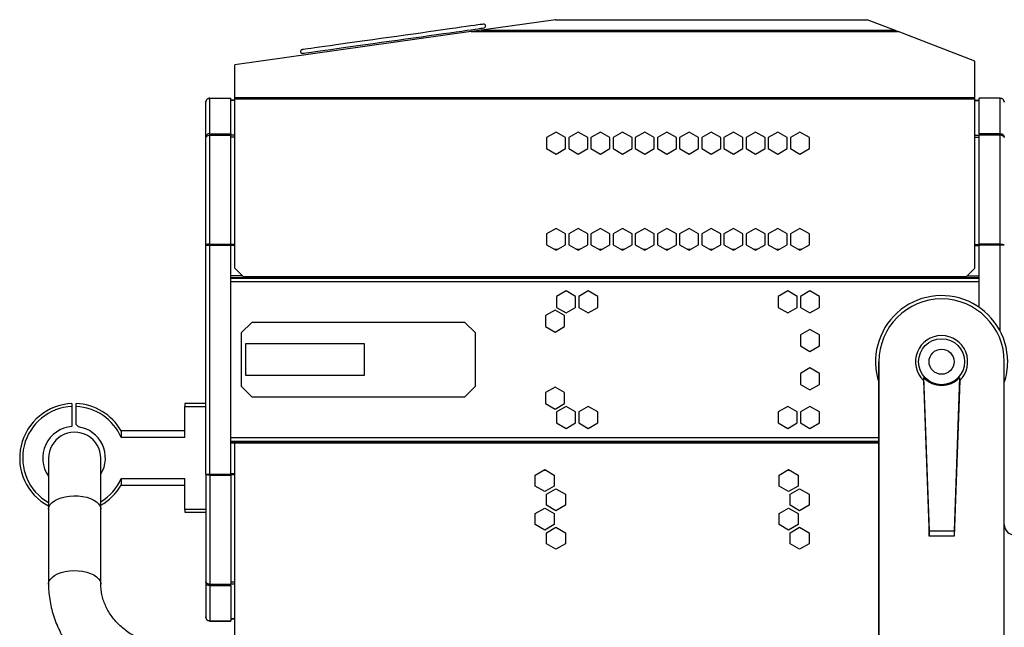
# Model space of a CAD drawing. Header units: millimetres. Extents: x 12 to 1764, y -1111 to 524.
# Tile 14 of 15: x 733 to 1204, y 213 to 503. Entities that reach past the tile are written whole.
import ezdxf

# ---------------------------------------------------------------- set-up
doc = ezdxf.new("R2010")
doc.units = ezdxf.units.MM

msp = doc.modelspace()

# ---------------------------------------------------------------- linework, layer by layer
at = {"color": 7, "linetype": 'Continuous', "lineweight": 25}
for p, q in [((989.23, 503.18), (953.8, 498.2)), ((989.23, 503.18), (1138.36, 503.18)), ((989.32, 503.2), (1138.32, 503.2)), ((1151.33, 498.2), (1138.36, 503.18)), ((948.91, 497.52), (835.82, 481.62)), ((948.91, 497.52), (1153.12, 497.52)), ((953.8, 498.2), (1151.33, 498.2)), ((1189.82, 483.43), (1153.12, 497.52)), ((835.82, 466), (835.82, 481.62)), ((1189.82, 466), (1189.82, 483.43)), ((821.92, 446.94), (821.92, 463.7)), ((823.92, 465.7), (833.92, 465.7)), ((823.92, 448.7), (823.92, 465.63)), ((823.92, 465.63), (833.92, 465.63)), ((833.92, 465.7), (833.92, 465.63)), ((833.92, 448.7), (833.92, 465.63)), ((835.82, 464.7), (833.92, 464.7)), ((835.82, 465.3), (835.82, 466)), ((835.82, 466), (1189.82, 466)), ((835.82, 465.3), (1189.82, 465.3)), ((835.82, 384.4), (835.82, 465.3)), ((1189.82, 465.3), (1189.82, 466)), ((1189.82, 384.4), (1189.82, 465.3)), ((1189.82, 464.7), (1191.92, 464.7)), ((1191.92, 465.7), (1191.92, 465.63)), ((1201.92, 465.7), (1191.92, 465.7)), ((1191.92, 448.7), (1191.92, 465.63)), ((1201.92, 465.63), (1191.92, 465.63)), ((1201.92, 448.7), (1201.92, 465.63)), ((823.92, 448.7), (823.92, 447.99)), ((823.92, 448.7), (833.92, 448.7)), ((823.92, 395.9), (823.92, 447.99)), ((823.92, 447.99), (833.92, 447.99)), ((833.92, 448.7), (833.92, 447.99)), ((833.92, 395.9), (833.92, 447.99)), ((989.52, 449.46), (984.97, 446.83)), ((994.07, 446.83), (989.52, 449.46)), ((1000.12, 449.46), (995.57, 446.83)), ((1004.67, 446.83), (1000.12, 449.46)), ((1010.72, 449.46), (1006.17, 446.83)), ((1015.27, 446.83), (1010.72, 449.46)), ((1021.32, 449.46), (1016.77, 446.83)), ((1025.87, 446.83), (1021.32, 449.46)), ((1031.92, 449.46), (1027.37, 446.83)), ((1036.47, 446.83), (1031.92, 449.46)), ((1042.52, 449.46), (1037.97, 446.83)), ((1047.07, 446.83), (1042.52, 449.46)), ((1053.12, 449.46), (1048.57, 446.83)), ((1057.67, 446.83), (1053.12, 449.46)), ((1063.72, 449.46), (1059.17, 446.83)), ((1068.27, 446.83), (1063.72, 449.46)), ((1074.32, 449.46), (1069.77, 446.83)), ((1078.87, 446.83), (1074.32, 449.46)), ((1084.92, 449.46), (1080.37, 446.83)), ((1089.47, 446.83), (1084.92, 449.46)), ((1095.52, 449.46), (1090.97, 446.83)), ((1100.07, 446.83), (1095.52, 449.46)), ((1106.12, 449.46), (1101.57, 446.83)), ((1110.67, 446.83), (1106.12, 449.46)), ((1201.92, 448.7), (1191.92, 448.7)), ((1191.92, 448.7), (1191.92, 447.99)), ((1191.92, 395.9), (1191.92, 447.99)), ((1201.92, 447.99), (1191.92, 447.99)), ((1201.92, 448.7), (1201.92, 447.99)), ((1201.92, 395.9), (1201.92, 447.99)), ((821.92, 395.38), (821.92, 446.94)), ((984.97, 446.83), (984.97, 441.58)), ((994.07, 441.58), (994.07, 446.83)), ((995.57, 446.83), (995.57, 441.58)), ((1004.67, 441.58), (1004.67, 446.83)), ((1006.17, 446.83), (1006.17, 441.58)), ((1015.27, 441.58), (1015.27, 446.83)), ((1016.77, 446.83), (1016.77, 441.58)), ((1025.87, 441.58), (1025.87, 446.83)), ((1027.37, 446.83), (1027.37, 441.58)), ((1036.47, 441.58), (1036.47, 446.83)), ((1037.97, 446.83), (1037.97, 441.58)), ((1047.07, 441.58), (1047.07, 446.83)), ((1048.57, 446.83), (1048.57, 441.58)), ((1057.67, 441.58), (1057.67, 446.83)), ((1059.17, 446.83), (1059.17, 441.58)), ((1068.27, 441.58), (1068.27, 446.83)), ((1069.77, 446.83), (1069.77, 441.58)), ((1078.87, 441.58), (1078.87, 446.83)), ((1080.37, 446.83), (1080.37, 441.58)), ((1089.47, 441.58), (1089.47, 446.83)), ((1090.97, 446.83), (1090.97, 441.58)), ((1100.07, 441.58), (1100.07, 446.83)), ((1101.57, 446.83), (1101.57, 441.58)), ((1110.67, 441.58), (1110.67, 446.83)), ((984.97, 441.58), (989.52, 438.95)), ((989.52, 438.95), (994.07, 441.58)), ((995.57, 441.58), (1000.12, 438.95)), ((1000.12, 438.95), (1004.67, 441.58)), ((1006.17, 441.58), (1010.72, 438.95)), ((1010.72, 438.95), (1015.27, 441.58)), ((1016.77, 441.58), (1021.32, 438.95)), ((1021.32, 438.95), (1025.87, 441.58)), ((1027.37, 441.58), (1031.92, 438.95)), ((1031.92, 438.95), (1036.47, 441.58)), ((1037.97, 441.58), (1042.52, 438.95)), ((1042.52, 438.95), (1047.07, 441.58)), ((1048.57, 441.58), (1053.12, 438.95)), ((1053.12, 438.95), (1057.67, 441.58)), ((1059.17, 441.58), (1063.72, 438.95)), ((1063.72, 438.95), (1068.27, 441.58)), ((1069.77, 441.58), (1074.32, 438.95)), ((1074.32, 438.95), (1078.87, 441.58)), ((1080.37, 441.58), (1084.92, 438.95)), ((1084.92, 438.95), (1089.47, 441.58)), ((1090.97, 441.58), (1095.52, 438.95)), ((1095.52, 438.95), (1100.07, 441.58)), ((1101.57, 441.58), (1106.12, 438.95)), ((1106.12, 438.95), (1110.67, 441.58)), ((989.52, 403.46), (984.97, 400.83)), ((984.97, 400.83), (984.97, 395.58)), ((994.07, 400.83), (989.52, 403.46)), ((994.07, 395.58), (994.07, 400.83)), ((1000.12, 403.46), (995.57, 400.83)), ((995.57, 400.83), (995.57, 395.58)), ((1004.67, 400.83), (1000.12, 403.46)), ((1004.67, 395.58), (1004.67, 400.83)), ((1010.72, 403.46), (1006.17, 400.83)), ((1006.17, 400.83), (1006.17, 395.58)), ((1015.27, 400.83), (1010.72, 403.46)), ((1015.27, 395.58), (1015.27, 400.83)), ((1021.32, 403.46), (1016.77, 400.83)), ((1016.77, 400.83), (1016.77, 395.58)), ((1025.87, 400.83), (1021.32, 403.46)), ((1025.87, 395.58), (1025.87, 400.83)), ((1031.92, 403.46), (1027.37, 400.83)), ((1027.37, 400.83), (1027.37, 395.58)), ((1036.47, 400.83), (1031.92, 403.46)), ((1036.47, 395.58), (1036.47, 400.83)), ((1042.52, 403.46), (1037.97, 400.83)), ((1037.97, 400.83), (1037.97, 395.58)), ((1047.07, 400.83), (1042.52, 403.46)), ((1047.07, 395.58), (1047.07, 400.83)), ((1053.12, 403.46), (1048.57, 400.83)), ((1048.57, 400.83), (1048.57, 395.58)), ((1057.67, 400.83), (1053.12, 403.46)), ((1057.67, 395.58), (1057.67, 400.83)), ((1063.72, 403.46), (1059.17, 400.83)), ((1059.17, 400.83), (1059.17, 395.58)), ((1068.27, 400.83), (1063.72, 403.46)), ((1068.27, 395.58), (1068.27, 400.83)), ((1074.32, 403.46), (1069.77, 400.83)), ((1069.77, 400.83), (1069.77, 395.58)), ((1078.87, 400.83), (1074.32, 403.46)), ((1078.87, 395.58), (1078.87, 400.83)), ((1084.92, 403.46), (1080.37, 400.83)), ((1080.37, 400.83), (1080.37, 395.58)), ((1089.47, 400.83), (1084.92, 403.46)), ((1089.47, 395.58), (1089.47, 400.83)), ((1095.52, 403.46), (1090.97, 400.83)), ((1090.97, 400.83), (1090.97, 395.58)), ((1100.07, 400.83), (1095.52, 403.46)), ((1100.07, 395.58), (1100.07, 400.83)), ((1106.12, 403.46), (1101.57, 400.83)), ((1101.57, 400.83), (1101.57, 395.58)), ((1110.67, 400.83), (1106.12, 403.46)), ((1110.67, 395.58), (1110.67, 400.83)), ((823.92, 395.9), (833.92, 395.9)), ((823.92, 395.9), (823.92, 395.59)), ((833.92, 395.9), (833.92, 395.59)), ((1201.92, 395.9), (1191.92, 395.9)), ((1191.92, 395.9), (1191.92, 395.59)), ((1201.92, 395.9), (1201.92, 395.59)), ((821.92, 286.01), (821.92, 395.38)), ((823.42, 395.45), (823.42, 395.61)), ((823.92, 395.59), (833.92, 395.59)), ((823.92, 285.91), (823.92, 395.49)), ((823.92, 395.49), (833.92, 395.49)), ((833.92, 285.91), (833.92, 395.49)), ((984.97, 395.58), (989.52, 392.95)), ((988.57, 393.5), (990.47, 393.5)), ((989.52, 392.95), (994.07, 395.58)), ((995.57, 395.58), (1000.12, 392.95)), ((999.17, 393.5), (1001.07, 393.5)), ((1000.12, 392.95), (1004.67, 395.58)), ((1006.17, 395.58), (1010.72, 392.95)), ((1009.77, 393.5), (1011.67, 393.5)), ((1010.72, 392.95), (1015.27, 395.58)), ((1016.77, 395.58), (1021.32, 392.95)), ((1020.37, 393.5), (1022.27, 393.5)), ((1021.32, 392.95), (1025.87, 395.58)), ((1027.37, 395.58), (1031.92, 392.95)), ((1030.97, 393.5), (1032.87, 393.5)), ((1031.92, 392.95), (1036.47, 395.58)), ((1037.97, 395.58), (1042.52, 392.95)), ((1041.57, 393.5), (1043.47, 393.5)), ((1042.52, 392.95), (1047.07, 395.58)), ((1048.57, 395.58), (1053.12, 392.95)), ((1052.17, 393.5), (1054.07, 393.5)), ((1053.12, 392.95), (1057.67, 395.58)), ((1059.17, 395.58), (1063.72, 392.95)), ((1062.77, 393.5), (1064.67, 393.5)), ((1063.72, 392.95), (1068.27, 395.58)), ((1069.77, 395.58), (1074.32, 392.95)), ((1073.37, 393.5), (1075.27, 393.5)), ((1074.32, 392.95), (1078.87, 395.58)), ((1080.37, 395.58), (1084.92, 392.95)), ((1083.97, 393.5), (1085.87, 393.5)), ((1084.92, 392.95), (1089.47, 395.58)), ((1090.97, 395.58), (1095.52, 392.95)), ((1094.57, 393.5), (1096.47, 393.5)), ((1095.52, 392.95), (1100.07, 395.58)), ((1101.57, 395.58), (1106.12, 392.95)), ((1105.17, 393.5), (1107.07, 393.5)), ((1106.12, 392.95), (1110.67, 395.58)), ((1201.92, 395.59), (1191.92, 395.59)), ((1191.92, 365.68), (1191.92, 395.49)), ((1201.92, 395.49), (1191.92, 395.49)), ((1202.42, 395.45), (1202.42, 395.61)), ((835.82, 384.4), (839.82, 380.4)), ((1185.82, 380.4), (1189.82, 384.4)), ((839.53, 380.7), (833.92, 380.7)), ((833.92, 379.7), (1191.92, 379.7)), ((839.82, 380.4), (1185.82, 380.4)), ((1186.12, 380.7), (1191.92, 380.7)), ((994.32, 373.55), (989.77, 370.92)), ((998.87, 370.92), (994.32, 373.55)), ((1004.92, 373.55), (1000.37, 370.92)), ((1009.47, 370.92), (1004.92, 373.55)), ((1100.32, 373.55), (1095.77, 370.92)), ((1104.87, 370.92), (1100.32, 373.55)), ((1110.92, 373.55), (1106.37, 370.92)), ((1115.47, 370.92), (1110.92, 373.55)), ((989.77, 370.92), (989.77, 365.67)), ((998.87, 365.67), (998.87, 370.92)), ((1000.37, 370.92), (1000.37, 365.67)), ((1009.47, 365.67), (1009.47, 370.92)), ((1095.77, 370.92), (1095.77, 365.67)), ((1104.87, 365.67), (1104.87, 370.92)), ((1106.37, 370.92), (1106.37, 365.67)), ((1115.47, 365.67), (1115.47, 370.92)), ((989.02, 364.35), (984.47, 361.72)), ((993.57, 361.72), (989.02, 364.35)), ((989.77, 365.67), (994.32, 363.04)), ((994.32, 363.04), (998.87, 365.67)), ((1000.37, 365.67), (1004.92, 363.04)), ((1004.92, 363.04), (1009.47, 365.67)), ((1095.77, 365.67), (1100.32, 363.04)), ((1100.32, 363.04), (1104.87, 365.67)), ((1106.37, 365.67), (1110.92, 363.04)), ((1110.92, 363.04), (1115.47, 365.67)), ((838.92, 353.45), (843.92, 358.45)), ((945.92, 358.45), (843.92, 358.45)), ((945.92, 358.45), (950.92, 353.45)), ((984.47, 361.72), (984.47, 356.47)), ((993.57, 356.47), (993.57, 361.72)), ((838.92, 353.45), (838.92, 327.95)), ((950.92, 327.95), (950.92, 353.45)), ((984.47, 356.47), (989.02, 353.84)), ((989.02, 353.84), (993.57, 356.47)), ((1110.92, 355.15), (1106.37, 352.52)), ((1115.47, 352.52), (1110.92, 355.15)), ((1106.37, 352.52), (1106.37, 347.27)), ((1115.47, 347.27), (1115.47, 352.52)), ((897.92, 348.2), (840.92, 348.2)), ((840.92, 348.2), (840.92, 333.2)), ((897.92, 333.2), (897.92, 348.2)), ((1106.37, 347.27), (1110.92, 344.64)), ((1110.92, 344.64), (1115.47, 347.27)), ((1143.92, 339.7), (1143.92, 339.7)), ((1143.92, 339.7), (1143.92, 54.7)), ((1143.92, 54.7), (1143.92, 339.7)), ((1203.92, 339.7), (1203.92, 339.7)), ((1203.92, 54.7), (1203.92, 339.7)), ((1110.92, 336.75), (1106.37, 334.12)), ((1115.47, 334.12), (1110.92, 336.75)), ((840.92, 333.2), (897.92, 333.2)), ((1106.37, 334.12), (1106.37, 328.87)), ((1115.47, 328.87), (1115.47, 334.12)), ((1165.21, 330.74), (1167.92, 256.3)), ((1165.3, 332.19), (1165.26, 330.69)), ((1165.3, 332.19), (1167.92, 258.89)), ((1182.55, 332.19), (1179.92, 258.89)), ((1182.64, 330.74), (1179.92, 256.3)), ((1182.59, 330.69), (1182.55, 332.19)), ((843.92, 322.95), (838.92, 327.95)), ((950.92, 327.95), (945.92, 322.95)), ((989.02, 327.55), (984.47, 324.92)), ((993.57, 324.92), (989.02, 327.55)), ((1106.37, 328.87), (1110.92, 326.24)), ((1110.92, 326.24), (1115.47, 328.87)), ((843.92, 322.95), (945.92, 322.95)), ((984.47, 324.92), (984.47, 319.67)), ((993.57, 319.67), (993.57, 324.92)), ((757.92, 319.68), (757.92, 318.25)), ((757.92, 318.25), (757.92, 308.66)), ((759.92, 318.25), (759.92, 319.68)), ((759.92, 309.66), (759.92, 318.25)), ((821.92, 319.7), (811.92, 319.7)), ((811.92, 319.7), (811.92, 318.27)), ((811.92, 303.53), (811.92, 318.27)), ((811.92, 318.27), (821.92, 318.27)), ((984.47, 319.67), (989.02, 317.04)), ((989.02, 317.04), (993.57, 319.67)), ((994.32, 318.35), (989.77, 315.72)), ((989.77, 315.72), (989.77, 310.47)), ((998.87, 315.72), (994.32, 318.35)), ((998.87, 310.47), (998.87, 315.72)), ((1004.92, 318.35), (1000.37, 315.72)), ((1000.37, 315.72), (1000.37, 310.47)), ((1009.47, 315.72), (1004.92, 318.35)), ((1009.47, 310.47), (1009.47, 315.72)), ((1100.32, 318.35), (1095.77, 315.72)), ((1095.77, 315.72), (1095.77, 310.47)), ((1104.87, 315.72), (1100.32, 318.35)), ((1104.87, 310.47), (1104.87, 315.72)), ((1110.92, 318.35), (1106.37, 315.72)), ((1106.37, 315.72), (1106.37, 310.47)), ((1115.47, 315.72), (1110.92, 318.35)), ((1115.47, 310.47), (1115.47, 315.72)), ((759.92, 309.66), (761.04, 308.55)), ((811.92, 306.7), (781.44, 306.7)), ((781.44, 306.7), (781.44, 303.53)), ((989.77, 310.47), (994.32, 307.84)), ((994.32, 307.84), (998.87, 310.47)), ((1000.37, 310.47), (1004.92, 307.84)), ((1004.92, 307.84), (1009.47, 310.47)), ((1095.77, 310.47), (1100.32, 307.84)), ((1100.32, 307.84), (1104.87, 310.47)), ((1106.37, 310.47), (1110.92, 307.84)), ((1110.92, 307.84), (1115.47, 310.47)), ((811.92, 303.53), (781.44, 303.53)), ((833.92, 301.7), (1143.92, 301.7)), ((835.82, 300.7), (833.92, 300.7)), ((1143.92, 300.7), (835.82, 300.7)), ((835.82, 203), (835.82, 300.7)), ((746.72, 293.5), (746.72, 269.18)), ((771.72, 269.18), (771.72, 293.5)), ((979.57, 285.52), (984.12, 288.15)), ((983.68, 287.9), (984.56, 287.9)), ((984.12, 288.15), (988.67, 285.52)), ((1096.17, 285.52), (1100.72, 288.15)), ((1100.28, 287.9), (1101.16, 287.9)), ((1100.72, 288.15), (1105.27, 285.52)), ((781.44, 283.86), (811.92, 283.86)), ((781.44, 283.86), (781.44, 280.7)), ((811.92, 269.12), (811.92, 283.86)), ((821.92, 286.01), (821.92, 234.45)), ((823.42, 285.94), (823.42, 285.78)), ((823.92, 285.91), (833.92, 285.91)), ((823.92, 285.5), (823.92, 285.81)), ((823.92, 285.81), (833.92, 285.81)), ((823.92, 285.5), (833.92, 285.5)), ((823.92, 285.5), (823.92, 233.4)), ((833.92, 285.5), (833.92, 285.81)), ((833.92, 285.5), (833.92, 233.4)), ((979.57, 280.27), (979.57, 285.52)), ((988.67, 285.52), (988.67, 280.27)), ((1096.17, 280.27), (1096.17, 285.52)), ((1105.27, 285.52), (1105.27, 280.27)), ((781.44, 280.7), (811.92, 280.7)), ((984.12, 277.64), (979.57, 280.27)), ((988.67, 280.27), (984.12, 277.64)), ((984.87, 276.32), (989.42, 278.95)), ((989.42, 278.95), (993.97, 276.32)), ((1100.72, 277.64), (1096.17, 280.27)), ((1105.27, 280.27), (1100.72, 277.64)), ((1101.47, 276.32), (1106.02, 278.95)), ((1106.02, 278.95), (1110.57, 276.32)), ((984.87, 271.07), (984.87, 276.32)), ((993.97, 276.32), (993.97, 271.07)), ((1101.47, 271.07), (1101.47, 276.32)), ((1110.57, 276.32), (1110.57, 271.07)), ((746.72, 269.18), (746.72, 233.4)), ((771.72, 233.4), (771.72, 269.18)), ((821.92, 269.12), (811.92, 269.12)), ((811.92, 269.12), (811.92, 267.7)), ((979.57, 267.12), (984.12, 269.75)), ((984.12, 269.75), (988.67, 267.12)), ((989.42, 268.44), (984.87, 271.07)), ((993.97, 271.07), (989.42, 268.44)), ((1096.17, 267.12), (1100.72, 269.75)), ((1100.72, 269.75), (1105.27, 267.12)), ((1106.02, 268.44), (1101.47, 271.07)), ((1110.57, 271.07), (1106.02, 268.44)), ((811.92, 267.7), (821.92, 267.7)), ((979.57, 261.87), (979.57, 267.12)), ((988.67, 267.12), (988.67, 261.87)), ((1096.17, 261.87), (1096.17, 267.12)), ((1105.27, 267.12), (1105.27, 261.87)), ((984.12, 259.24), (979.57, 261.87)), ((988.67, 261.87), (984.12, 259.24)), ((984.87, 257.92), (989.42, 260.55)), ((989.42, 260.55), (993.97, 257.92)), ((1100.72, 259.24), (1096.17, 261.87)), ((1105.27, 261.87), (1100.72, 259.24)), ((1101.47, 257.92), (1106.02, 260.55)), ((1106.02, 260.55), (1110.57, 257.92)), ((984.87, 252.67), (984.87, 257.92)), ((993.97, 257.92), (993.97, 252.67)), ((1101.47, 252.67), (1101.47, 257.92)), ((1110.57, 257.92), (1110.57, 252.67)), ((1167.92, 258.89), (1179.92, 258.89)), ((1167.92, 256.3), (1167.92, 258.89)), ((1179.92, 256.3), (1167.92, 256.3)), ((1179.92, 258.89), (1179.92, 256.3)), ((989.42, 250.04), (984.87, 252.67)), ((993.97, 252.67), (989.42, 250.04)), ((1106.02, 250.04), (1101.47, 252.67)), ((1110.57, 252.67), (1106.02, 250.04)), ((821.92, 234.45), (821.92, 217.7)), ((823.92, 233.4), (833.92, 233.4)), ((823.92, 232.69), (823.92, 233.4)), ((823.92, 232.69), (833.92, 232.69)), ((823.92, 232.69), (823.92, 215.76)), ((833.92, 232.69), (833.92, 233.4)), ((833.92, 232.69), (833.92, 215.76)), ((835.82, 216.7), (833.92, 216.7)), ((823.92, 215.76), (833.92, 215.76)), ((823.92, 215.7), (833.92, 215.7)), ((833.92, 215.7), (833.92, 215.76))]:
    msp.add_line(p, q, dxfattribs=at)
at = {"color": 8, "linetype": 'Continuous', "lineweight": 25}
for p, q in [((835.82, 464.63), (833.92, 464.63)), ((1189.82, 464.63), (1191.92, 464.63)), ((835.82, 447.96), (833.92, 447.96)), ((1189.82, 447.96), (1191.92, 447.96)), ((835.82, 447.06), (833.92, 447.06)), ((1189.82, 447.06), (1191.92, 447.06)), ((835.82, 395.76), (833.92, 395.76)), ((1189.82, 395.76), (1191.92, 395.76)), ((835.82, 395.32), (833.92, 395.32)), ((1189.82, 395.32), (1191.92, 395.32)), ((1201.92, 354.36), (1201.92, 395.49)), ((833.92, 379.9), (1191.92, 379.9)), ((833.92, 378), (1191.92, 378)), ((833.92, 303.4), (1143.92, 303.4)), ((833.92, 301.5), (1143.92, 301.5)), ((835.82, 286.07), (833.92, 286.07)), ((835.82, 285.64), (833.92, 285.64)), ((835.82, 234.33), (833.92, 234.33)), ((835.82, 233.43), (833.92, 233.43)), ((835.82, 216.76), (833.92, 216.76))]:
    msp.add_line(p, q, dxfattribs=at)
at = {"color": 7, "linetype": 'Continuous', "lineweight": 25, "flags": 128}
for points in [[(954.82, 501.06), (954.64, 501.03), (954.12, 500.96), (953.26, 500.84), (952.05, 500.67), (950.52, 500.45), (948.68, 500.19), (946.53, 499.89), (944.11, 499.55), (941.41, 499.17), (938.48, 498.76), (935.33, 498.32), (931.99, 497.85), (928.48, 497.36), (924.84, 496.84), (921.09, 496.32), (917.25, 495.78), (913.38, 495.23), (909.48, 494.69), (905.61, 494.14), (901.78, 493.6), (898.02, 493.08), (894.38, 492.56), (890.87, 492.07), (887.53, 491.6), (884.38, 491.16), (881.45, 490.75), (878.76, 490.37), (876.33, 490.03), (874.18, 489.73), (872.34, 489.47), (870.81, 489.25), (869.61, 489.08), (868.74, 488.96), (868.22, 488.89), (868.04, 488.86)], [(868.29, 487.1), (868.46, 487.13), (868.99, 487.2), (869.85, 487.32), (871.06, 487.49), (872.59, 487.71), (874.43, 487.96), (876.58, 488.27), (879, 488.61), (881.69, 488.99), (884.63, 489.4), (887.78, 489.84), (891.12, 490.31), (894.63, 490.8), (898.27, 491.31), (902.02, 491.84), (905.85, 492.38), (909.73, 492.93), (913.62, 493.47), (917.5, 494.02), (921.33, 494.56), (925.09, 495.08), (928.73, 495.6), (932.24, 496.09), (935.58, 496.56), (938.73, 497), (941.66, 497.41), (944.35, 497.79), (946.78, 498.13), (948.93, 498.43), (950.77, 498.69), (952.3, 498.91), (953.5, 499.08), (954.37, 499.2), (954.89, 499.27), (955.07, 499.3)], [(953.8, 498.2), (953.38, 498.15), (952.66, 498.04), (951.65, 497.9), (950.39, 497.72), (948.91, 497.52)], [(1153.12, 497.52), (1152.58, 497.72), (1152.11, 497.9), (1151.74, 498.04), (1151.48, 498.15), (1151.33, 498.2)]]:
    msp.add_lwpolyline(points, dxfattribs=at)
at = {"color": 8, "linetype": 'Continuous', "lineweight": 25, "flags": 128}
for points in [[(746.72, 269.18), (746.72, 269.26), (746.93, 270.34), (747.49, 271.39), (748.39, 272.38), (749.6, 273.27), (751.08, 274.05), (752.8, 274.69)], [(752.8, 274.69), (754.71, 275.17), (756.74, 275.47), (758.85, 275.6), (760.96, 275.54), (763.03, 275.29), (764.99, 274.88), (766.78, 274.29), (768.35, 273.56), (769.67, 272.71), (770.68, 271.75), (771.36, 270.72), (771.69, 269.64), (771.72, 269.18)], [(746.72, 233.4), (746.72, 233.48), (746.93, 234.56), (747.49, 235.61), (748.39, 236.6), (749.6, 237.49), (751.08, 238.27), (752.8, 238.91)], [(752.8, 238.91), (754.71, 239.39), (756.74, 239.69), (758.85, 239.82), (760.96, 239.76), (763.03, 239.51), (764.99, 239.1), (766.78, 238.51), (768.35, 237.78), (769.67, 236.93), (770.68, 235.97), (771.36, 234.94), (771.69, 233.86), (771.72, 233.42)]]:
    msp.add_lwpolyline(points, dxfattribs=at)
at = {"color": 7, "linetype": 'Continuous', "lineweight": 25}
for radius in [11, 6]:
    msp.add_circle((1173.92, 339.7), radius, dxfattribs=at)
for centre, radius, start, end in [((954.94, 500.18), 0.889, 278, 98), ((1001.7, 414.75), 89.31, 97.9655, 98.0283), ((1132.76, 488.64), 15.59, 68.9378, 69.0775), ((868.17, 487.98), 0.889, 98, 278), ((1173.92, 339.7), 31.61, 0, 198.3471), ((1173.92, 339.7), 30, 0, 180), ((1173.92, 339.7), 30, 0, 180), ((1173.92, 339.7), 12.5, 313.8798, 226.1202), ((1173.92, 339.7), 31.61, 341.6529, 0), ((758.92, 293.7), 26, 92.2042, 242.0156), ((758.92, 293.7), 24.57, 92.3325, 240.2304), ((758.92, 293.7), 26, 30, 87.7958), ((758.92, 293.7), 24.57, 23.5976, 87.6675), ((758.92, 293.7), 15, 93.8226, 215.5771), ((758.92, 293.7), 15, 328.5761, 81.8876), ((759.22, 293.5), 12.5, 120.9051, 180), ((759.22, 293.5), 12.5, 0, 120.9051), ((758.92, 293.7), 24.57, 301.3948, 336.4024), ((758.92, 293.7), 26, 299.4924, 330), ((1208.92, 261.83), 5, 180, 270)]:
    msp.add_arc(centre, radius, start, end, dxfattribs=at)
msp.add_ellipse((1173.92, 339.99), major_axis=(0, 11.63), ratio=0.999694, start_param=2.305876, end_param=3.977309, dxfattribs=at)
for points, knots in [([(823.92, 465.7), (823.66, 465.67), (823.14, 465.61), (822.47, 465.14), (822.01, 464.48), (821.95, 463.96), (821.92, 463.7)], [0, 0, 0, 0, 0.250001, 0.5, 0.750002, 1, 1, 1, 1]), ([(821.92, 463.7), (821.95, 463.95), (822.01, 464.45), (822.47, 465.09), (823.14, 465.54), (823.66, 465.6), (823.92, 465.63)], [0, 0, 0, 0, 0.249999, 0.5, 0.749999, 1, 1, 1, 1]), ([(1201.92, 465.7), (1202.18, 465.67), (1202.71, 465.61), (1203.37, 465.14), (1203.83, 464.48), (1203.89, 463.96), (1203.92, 463.7)], [0, 0, 0, 0, 0.250001, 0.5, 0.750001, 1, 1, 1, 1]), ([(1203.92, 463.7), (1203.89, 463.95), (1203.83, 464.45), (1203.37, 465.09), (1202.71, 465.54), (1202.18, 465.6), (1201.92, 465.63)], [0, 0, 0, 0, 0.249999, 0.500001, 0.75, 1, 1, 1, 1]), ([(823.92, 448.7), (823.66, 448.69), (823.14, 448.65), (822.47, 448.25), (822.01, 447.66), (821.95, 447.18), (821.92, 446.94)], [0, 0, 0, 0, 0.25, 0.499999, 0.75, 1, 1, 1, 1]), ([(821.92, 446.94), (821.95, 447.06), (822.01, 447.29), (822.47, 447.61), (823.14, 447.86), (823.66, 447.95), (823.92, 447.99)], [0, 0, 0, 0, 0.25, 0.500001, 0.75, 1, 1, 1, 1]), ([(1201.92, 448.7), (1202.18, 448.69), (1202.71, 448.65), (1203.37, 448.25), (1203.83, 447.66), (1203.89, 447.18), (1203.92, 446.94)], [0, 0, 0, 0, 0.25, 0.499999, 0.749999, 1, 1, 1, 1]), ([(1203.92, 446.94), (1203.89, 447.06), (1203.83, 447.29), (1203.37, 447.61), (1202.71, 447.86), (1202.18, 447.95), (1201.92, 447.99)], [0, 0, 0, 0, 0.250001, 0.500001, 0.75, 1, 1, 1, 1]), ([(823.92, 395.9), (823.66, 395.89), (823.14, 395.89), (822.47, 395.78), (822.01, 395.6), (821.95, 395.45), (821.92, 395.38)], [0, 0, 0, 0, 0.250001, 0.5, 0.750001, 1, 1, 1, 1]), ([(1201.92, 395.9), (1202.18, 395.89), (1202.71, 395.89), (1203.37, 395.78), (1203.83, 395.6), (1203.89, 395.45), (1203.92, 395.38)], [0, 0, 0, 0, 0.25, 0.499999, 0.750001, 1, 1, 1, 1]), ([(821.92, 395.38), (821.95, 395.39), (822.01, 395.41), (822.47, 395.43), (823.14, 395.46), (823.66, 395.48), (823.92, 395.49)], [0, 0, 0, 0, 0.249998, 0.5, 0.749999, 1, 1, 1, 1]), ([(1203.92, 395.38), (1203.89, 395.39), (1203.83, 395.41), (1203.37, 395.43), (1202.71, 395.46), (1202.18, 395.48), (1201.92, 395.49)], [0, 0, 0, 0, 0.249999, 0.5, 0.749999, 1, 1, 1, 1]), ([(821.92, 286.01), (821.95, 286), (822.01, 285.99), (822.47, 285.96), (823.14, 285.93), (823.66, 285.91), (823.92, 285.91)], [0, 0, 0, 0, 0.249998, 0.5, 0.749999, 1, 1, 1, 1]), ([(823.92, 285.5), (823.66, 285.5), (823.14, 285.5), (822.47, 285.62), (822.01, 285.8), (821.95, 285.94), (821.92, 286.01)], [0, 0, 0, 0, 0.250001, 0.5, 0.750001, 1, 1, 1, 1]), ([(746.72, 233.4), (746.73, 232.6), (746.76, 230.48), (747.08, 227.06), (747.74, 223.16), (748.71, 219.31), (749.99, 215.54), (751.57, 211.86), (753.43, 208.28), (755.58, 204.83), (758, 201.52), (760.69, 198.38), (763.62, 195.41), (766.78, 192.63), (770.17, 190.05), (773.75, 187.7), (777.52, 185.58), (781.45, 183.7), (785.53, 182.07), (789.73, 180.7), (794.03, 179.61), (798.4, 178.78), (802.84, 178.24), (806.45, 178.02), (808.58, 178), (809.22, 178)], [0, 0, 0, 0, 0.0271244, 0.0716788, 0.1162335, 0.1608136, 0.2054488, 0.250165, 0.2949839, 0.3399221, 0.3849898, 0.4301919, 0.4755282, 0.5209929, 0.5665776, 0.612271, 0.6580596, 0.7039313, 0.7498723, 0.7958714, 0.8419183, 0.8880039, 0.9341213, 0.9802643, 1, 1, 1, 1]), ([(809.22, 203), (808.67, 203), (807, 203.02), (804.2, 203.23), (800.86, 203.73), (797.6, 204.47), (794.43, 205.44), (791.4, 206.64), (788.51, 208.05), (785.8, 209.66), (783.28, 211.46), (780.97, 213.42), (778.89, 215.53), (777.05, 217.78), (775.46, 220.15), (774.13, 222.62), (773.08, 225.19), (772.32, 227.83), (771.82, 230.57), (771.75, 232.44), (771.72, 233.4)], [0, 0, 0, 0, 0.026973, 0.082675, 0.138373, 0.194062, 0.249754, 0.305468, 0.361229, 0.417076, 0.473057, 0.529237, 0.585699, 0.642538, 0.699866, 0.757801, 0.816449, 0.875883, 0.936106, 1, 1, 1, 1]), ([(821.92, 234.45), (821.95, 234.33), (822.01, 234.1), (822.47, 233.79), (823.14, 233.54), (823.66, 233.45), (823.92, 233.4)], [0, 0, 0, 0, 0.25, 0.500001, 0.75, 1, 1, 1, 1]), ([(823.92, 232.69), (823.66, 232.71), (823.14, 232.74), (822.47, 233.14), (822.01, 233.74), (821.95, 234.21), (821.92, 234.45)], [0, 0, 0, 0, 0.25, 0.499999, 0.75, 1, 1, 1, 1]), ([(821.92, 217.7), (821.95, 217.44), (822.01, 216.94), (822.47, 216.3), (823.14, 215.85), (823.66, 215.79), (823.92, 215.76)], [0, 0, 0, 0, 0.249999, 0.5, 0.749999, 1, 1, 1, 1]), ([(823.92, 215.7), (823.66, 215.73), (823.14, 215.79), (822.47, 216.25), (822.01, 216.91), (821.95, 217.43), (821.92, 217.7)], [0, 0, 0, 0, 0.250001, 0.5, 0.750002, 1, 1, 1, 1])]:
    msp.add_open_spline(points, degree=3, knots=knots, dxfattribs=at)

doc.saveas('drawing.dxf')
